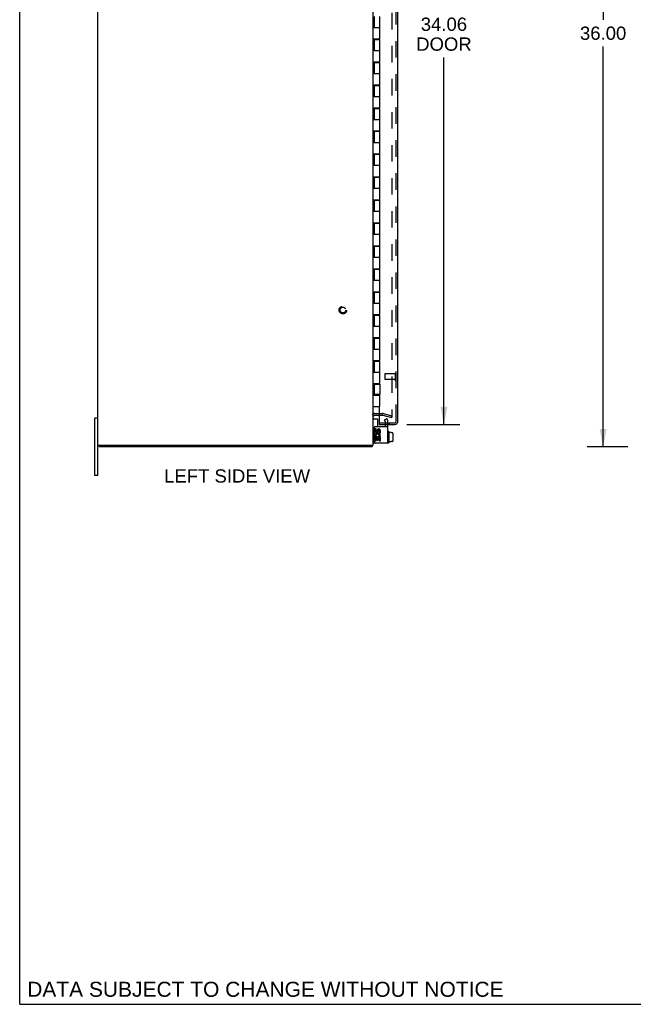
# Model space of a CAD drawing. Header units: inches. Extents: x 0 to 131, y 0 to 85.
# Tile 1 of 7: x 0 to 27, y 0 to 43. Entities that reach past the tile are written whole.
import ezdxf

# ---------------------------------------------------------------- set-up
doc = ezdxf.new("R2010")
doc.units = ezdxf.units.IN
doc.header["$LTSCALE"] = 7.192308
doc.header["$MEASUREMENT"] = 0
doc.linetypes.add('HIDDEN', pattern=[0.2, 0.1, -0.1])
doc.layers.get('0').update_dxf_attribs({"linetype": 'CONTINUOUS'})
for name, color, linetype in [('DEFAULT_2', 8, 'HIDDEN'), ('DIMENSIONS', 7, 'CONTINUOUS'), ('DOOR_ASSEMBLY', 7, 'CONTINUOUS')]:
    doc.layers.add(name, color=color, linetype=linetype)
doc.styles.get("Standard").update_dxf_attribs({"font": 'arial.ttf'})
doc.dimstyles.new('DIMSTYLE_1', dxfattribs={"dimtxt": 0.576923, "dimasz": 0.769231, "dimexe": 0.09, "dimexo": 0.07, "dimgap": 0.0375, "dimtad": 0, "dimtih": 1, "dimtoh": 1, "dimzin": 4, "dimdsep": 46, "dimtxsty": 'Standard', "dimblk": '_FILLED', "dimblk1": '_FILLED', "dimblk2": '_FILLED', "dimcen": 0.09, "dimadec": 3, "dimazin": 1, "dimtfac": 1, "dimtdec": 3, "dimtofl": 0, "dimtmove": 0, "dimatfit": 3, "dimldrblk": '_FILLED', "dimfxl": 0, "dimtolj": 1, "dimtzin": 4, "dimarcsym": 0})

# ---------------------------------------------------------------- blocks, each defined once
blk = doc.blocks.new('_FILLED')
at = {"color": 0, "linetype": 'ByBlock'}
blk.add_solid([(0, 0), (-1, 0.2), (-1, -0.2)], dxfattribs=at)
blk = doc.blocks.new('*D3')
at = {"layer": 'DIMENSIONS', "color": 2, "linetype": 'Continuous'}
for p, q in [((16.872, 59.302), (19.175, 59.302)), ((18.482, 59.302), (18.482, 43.239)), ((18.482, 25.239), (18.482, 41.22)), ((16.872, 25.239), (19.175, 25.239))]:
    blk.add_line(p, q, dxfattribs=at)
at = {"layer": 'DIMENSIONS', "color": 2, "linetype": 'Continuous', "xscale": 0.7692307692, "yscale": 0.7692307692, "zscale": 0.7692307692}
for p, rotation in [((18.482, 59.302), 90), ((18.482, 25.239), 270)]:
    blk.add_blockref('_FILLED', p, dxfattribs=dict(at, rotation=rotation))
at = {"layer": 'DIMENSIONS', "color": 2, "linetype": 'Continuous', "insert": (18.482, 42.95), "char_height": 0.5769, "width": 2.41493, "attachment_point": 2, "line_spacing_factor": 0.9}
blk.add_mtext('34.06\\PDOOR', dxfattribs=at)
blk = doc.blocks.new('*D9')
at = {"layer": 'DIMENSIONS', "color": 2, "linetype": 'Continuous'}
for p, q in [((26.5, 60.27), (24.725, 60.27)), ((25.417, 60.27), (25.417, 42.847)), ((25.417, 24.27), (25.417, 41.693)), ((26.5, 24.27), (24.725, 24.27))]:
    blk.add_line(p, q, dxfattribs=at)
at = {"layer": 'DIMENSIONS', "color": 2, "linetype": 'Continuous', "xscale": 0.7692307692, "yscale": 0.7692307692, "zscale": 0.7692307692}
for p, rotation in [((25.417, 60.27), 90), ((25.417, 24.27), 270)]:
    blk.add_blockref('_FILLED', p, dxfattribs=dict(at, rotation=rotation))
at = {"layer": 'DIMENSIONS', "color": 2, "linetype": 'Continuous', "insert": (25.417, 42.559), "char_height": 0.5769, "width": 2.01601, "attachment_point": 2, "line_spacing_factor": 0.9}
blk.add_mtext('36.00', dxfattribs=at)

msp = doc.modelspace()

# ---------------------------------------------------------------- linework, layer by layer
at = {"color": 7, "linetype": 'Continuous'}
for p, q in [((0, 0), (0, 84.615)), ((3.406, 25.52), (3.271, 25.52)), ((3.271, 23.02), (3.271, 25.52)), ((15.446, 25.483), (15.583, 25.483)), ((15.593, 25.473), (15.593, 25.158)), ((16.073, 24.94), (16.053, 24.94)), ((16.083, 24.93), (16.083, 24.443)), ((16.19, 24.888), (16.083, 24.888)), ((16.19, 24.888), (16.19, 24.872)), ((16.248, 24.872), (16.19, 24.872)), ((16.258, 24.861), (16.258, 24.506)), ((16.073, 24.433), (16.053, 24.433)), ((16.19, 24.478), (16.083, 24.478)), ((16.248, 24.494), (16.19, 24.494)), ((16.19, 24.478), (16.19, 24.494)), ((3.469, 24.345), (3.469, 24.27)), ((15.343, 24.345), (15.343, 24.27)), ((15.486, 24.42), (15.499, 24.42)), ((3.406, 23.02), (3.271, 23.02)), ((0, 0), (130.769, 0))]:
    msp.add_line(p, q, dxfattribs=at)
at = {"color": 3, "linetype": 'Continuous'}
for p, q in [((3.406, 23.02), (3.406, 61.52)), ((15.406, 24.345), (15.406, 60.195)), ((15.476, 25.645), (15.654, 25.645)), ((15.439, 25.098), (15.439, 24.48)), ((15.526, 25.044), (15.48, 25.044)), ((15.48, 25.044), (15.48, 24.943)), ((15.499, 25.158), (16.043, 25.158)), ((15.526, 24.943), (15.526, 25.044)), ((15.574, 24.99), (15.574, 24.939)), ((15.619, 24.943), (15.619, 24.974)), ((15.665, 24.974), (15.665, 24.874)), ((15.665, 24.874), (15.712, 24.874)), ((15.712, 24.874), (15.712, 24.974)), ((16.043, 24.42), (16.043, 25.158)), ((15.493, 24.704), (15.48, 24.704)), ((15.48, 24.704), (15.48, 24.534)), ((15.48, 24.534), (15.526, 24.534)), ((15.518, 24.704), (15.539, 24.718)), ((15.712, 24.704), (15.518, 24.704)), ((15.526, 24.657), (15.574, 24.657)), ((15.526, 24.534), (15.526, 24.657)), ((15.574, 24.657), (15.574, 24.557)), ((15.574, 24.557), (15.619, 24.557)), ((15.619, 24.657), (15.665, 24.657)), ((15.619, 24.557), (15.619, 24.657)), ((15.659, 24.73), (15.702, 24.712)), ((15.665, 24.657), (15.665, 24.534)), ((15.665, 24.534), (15.712, 24.534)), ((15.712, 24.534), (15.712, 24.704)), ((3.406, 24.345), (15.406, 24.345)), ((15.343, 24.27), (3.469, 24.27)), ((16.043, 24.42), (15.499, 24.42))]:
    msp.add_line(p, q, dxfattribs=at)
for points in [[(15.354, 24.292), (15.353, 24.287), (15.353, 24.285), (15.352, 24.283), (15.351, 24.281), (15.351, 24.279), (15.35, 24.277), (15.349, 24.276), (15.349, 24.274), (15.348, 24.273), (15.347, 24.272), (15.346, 24.272), (15.345, 24.271), (15.345, 24.271), (15.344, 24.27), (15.343, 24.27)], [(15.364, 24.314), (15.363, 24.312), (15.362, 24.311), (15.361, 24.309), (15.36, 24.307), (15.359, 24.305), (15.358, 24.302), (15.357, 24.3), (15.356, 24.297), (15.355, 24.294), (15.354, 24.292)]]:
    msp.add_lwpolyline(points, dxfattribs=at)
for centre, radius, start, end in [((15.476, 25.575), 0.07, 90, 180), ((15.499, 25.098), 0.06, 90, 180), ((15.549, 24.943), 0.0696, 180, 360), ((15.596, 24.758), 0.116, 336.5966, 161.8791), ((15.549, 24.943), 0.0232, 180, 261.2295), ((15.549, 24.947), 0.0267, 263.4285, 341.7628), ((15.642, 24.974), 0.0696, 0, 167.4177), ((15.642, 24.974), 0.0232, 0, 180.0485), ((15.499, 24.48), 0.06, 180, 270), ((15.593, 24.758), 0.114, 161.4199, 206.1963), ((15.596, 24.758), 0.116, 205.737, 207.8532), ((15.596, 24.758), 0.0696, 336.5966, 215.1122), ((15.261, 24.415), 0.145, 315.3986, 331.1315)]:
    msp.add_arc(centre, radius, start, end, dxfattribs=at)
at = {"color": 7, "linetype": 'Continuous'}
for centre, radius, start, end in [((15.446, 25.443), 0.04, 90, 180), ((15.583, 25.473), 0.01, 0, 90), ((16.053, 24.93), 0.01, 90, 180), ((16.073, 24.93), 0.01, 360, 90), ((15.486, 24.5), 0.08, 180, 270), ((16.053, 24.443), 0.01, 180, 270), ((16.073, 24.443), 0.01, 270, 0)]:
    msp.add_arc(centre, radius, start, end, dxfattribs=at)
for centre, major_axis, ratio, start_param, end_param in [((16.248, 24.861), (0, 0.0111), 0.898834, -1.570796, 0), ((16.248, 24.506), (0, 0.0113), 0.88616, -3.141593, -1.570796)]:
    msp.add_ellipse(centre, major_axis=major_axis, ratio=ratio, start_param=start_param, end_param=end_param, dxfattribs=at)
at = {"layer": 'DEFAULT_2', "color": 8, "linetype": 'HIDDEN'}
for p, q in [((16.218, 58.979), (16.218, 25.562)), ((15.476, 25.72), (15.804, 25.72)), ((15.834, 25.716), (16.218, 25.614)), ((15.654, 25.645), (15.804, 25.645)), ((15.815, 25.644), (16.199, 25.541)), ((15.898, 25.446), (15.988, 25.498)), ((15.939, 25.375), (15.898, 25.446)), ((15.939, 25.158), (15.939, 25.375)), ((16.029, 25.427), (15.988, 25.498)), ((16.043, 25.158), (16.043, 25.375)), ((16.199, 25.541), (16.218, 25.614))]:
    msp.add_line(p, q, dxfattribs=at)
for points in [[(16.204, 25.547), (16.204, 25.547), (16.202, 25.547), (16.2, 25.547)], [(16.218, 25.562), (16.218, 25.56), (16.218, 25.558), (16.217, 25.557), (16.217, 25.555), (16.216, 25.553), (16.215, 25.552), (16.214, 25.551), (16.213, 25.55), (16.211, 25.549), (16.21, 25.548), (16.208, 25.547), (16.207, 25.547), (16.205, 25.547), (16.204, 25.547)]]:
    msp.add_lwpolyline(points, dxfattribs=at)
for radius in [0.164, 0.124]:
    msp.add_circle((14.081, 30.22), radius, dxfattribs=at)
for centre, radius, start, end in [((15.476, 25.575), 0.145, 90, 141.2451), ((15.804, 25.605), 0.115, 75, 90), ((15.804, 25.605), 0.04, 75, 90), ((15.939, 25.375), 0.104, 0, 30)]:
    msp.add_arc(centre, radius, start, end, dxfattribs=at)
at = {"layer": 'DOOR_ASSEMBLY', "color": 8, "linetype": 'HIDDEN'}
for p, q in [((16.404, 25.384), (16.404, 59.157)), ((16.361, 27.438), (15.914, 27.438)), ((16.361, 27.456), (16.361, 27.172)), ((15.904, 27.428), (15.904, 27.2)), ((16.361, 27.19), (15.914, 27.19)), ((15.669, 25.314), (16.334, 25.314)), ((15.939, 25.314), (15.939, 25.239)), ((16.095, 25.314), (16.095, 25.239))]:
    msp.add_line(p, q, dxfattribs=at)
at = {"layer": 'DOOR_ASSEMBLY', "color": 3, "linetype": 'Continuous'}
for p, q in [((16.479, 25.384), (16.479, 59.157)), ((15.654, 42.02), (15.654, 42)), ((15.654, 41.02), (15.654, 41)), ((15.654, 40.02), (15.654, 40)), ((15.654, 39.02), (15.654, 39)), ((15.654, 38.02), (15.654, 38)), ((15.654, 37.02), (15.654, 37)), ((15.654, 36.02), (15.654, 36)), ((15.654, 35.02), (15.654, 35)), ((15.654, 34.02), (15.654, 34)), ((15.654, 33.02), (15.654, 33)), ((15.654, 32.02), (15.654, 32)), ((15.654, 31.02), (15.654, 31)), ((15.654, 30.02), (15.654, 30)), ((15.654, 29.02), (15.654, 29)), ((15.654, 28.02), (15.654, 28)), ((15.654, 27.02), (15.654, 27)), ((15.654, 26.54), (15.654, 26.52)), ((15.654, 26.02), (15.654, 25.33)), ((15.654, 25.239), (16.334, 25.239))]:
    msp.add_line(p, q, dxfattribs=at)
at = {"layer": 'DOOR_ASSEMBLY', "color": 7, "linetype": 'Continuous'}
for p, q in [((15.436, 43), (15.436, 42.52)), ((15.686, 42.02), (15.686, 43)), ((15.406, 42.52), (15.686, 42.52)), ((15.406, 42.02), (15.686, 42.02)), ((15.466, 42.02), (15.466, 42)), ((15.498, 42.02), (15.498, 42)), ((15.623, 42.02), (15.623, 42)), ((15.652, 42), (15.652, 42.02)), ((15.436, 42), (15.686, 42)), ((15.436, 42), (15.436, 41.52)), ((15.686, 41.02), (15.686, 42)), ((15.406, 41.52), (15.686, 41.52)), ((15.406, 41.02), (15.686, 41.02)), ((15.436, 41), (15.686, 41)), ((15.436, 41), (15.436, 40.52)), ((15.466, 41.02), (15.466, 41)), ((15.498, 41.02), (15.498, 41)), ((15.623, 41.02), (15.623, 41)), ((15.652, 41), (15.652, 41.02)), ((15.686, 40.02), (15.686, 41)), ((15.406, 40.52), (15.686, 40.52)), ((15.406, 40.02), (15.686, 40.02)), ((15.436, 40), (15.686, 40)), ((15.436, 40), (15.436, 39.52)), ((15.466, 40.02), (15.466, 40)), ((15.498, 40.02), (15.498, 40)), ((15.623, 40.02), (15.623, 40)), ((15.652, 40), (15.652, 40.02)), ((15.686, 39.02), (15.686, 40)), ((15.406, 39.52), (15.686, 39.52)), ((15.406, 39.02), (15.686, 39.02)), ((15.466, 39.02), (15.466, 39)), ((15.498, 39.02), (15.498, 39)), ((15.623, 39.02), (15.623, 39)), ((15.652, 39), (15.652, 39.02)), ((15.436, 39), (15.686, 39)), ((15.436, 39), (15.436, 38.52)), ((15.686, 38.02), (15.686, 39)), ((15.406, 38.52), (15.686, 38.52)), ((15.406, 38.02), (15.686, 38.02)), ((15.436, 38), (15.686, 38)), ((15.436, 38), (15.436, 37.52)), ((15.466, 38.02), (15.466, 38)), ((15.498, 38.02), (15.498, 38)), ((15.623, 38.02), (15.623, 38)), ((15.652, 38), (15.652, 38.02)), ((15.686, 37.02), (15.686, 38)), ((15.406, 37.52), (15.686, 37.52)), ((15.406, 37.02), (15.686, 37.02)), ((15.436, 37), (15.686, 37)), ((15.436, 37), (15.436, 36.52)), ((15.466, 37.02), (15.466, 37)), ((15.498, 37.02), (15.498, 37)), ((15.623, 37.02), (15.623, 37)), ((15.652, 37), (15.652, 37.02)), ((15.686, 36.02), (15.686, 37)), ((15.406, 36.52), (15.686, 36.52)), ((15.406, 36.02), (15.686, 36.02)), ((15.466, 36.02), (15.466, 36)), ((15.498, 36.02), (15.498, 36)), ((15.623, 36.02), (15.623, 36)), ((15.652, 36), (15.652, 36.02)), ((15.436, 36), (15.686, 36)), ((15.436, 36), (15.436, 35.52)), ((15.686, 35.02), (15.686, 36)), ((15.406, 35.52), (15.686, 35.52)), ((15.406, 35.02), (15.686, 35.02)), ((15.436, 35), (15.686, 35)), ((15.436, 35), (15.436, 34.52)), ((15.466, 35.02), (15.466, 35)), ((15.498, 35.02), (15.498, 35)), ((15.623, 35.02), (15.623, 35)), ((15.652, 35), (15.652, 35.02)), ((15.686, 34.02), (15.686, 35)), ((15.406, 34.52), (15.686, 34.52)), ((15.406, 34.02), (15.686, 34.02)), ((15.436, 34), (15.686, 34)), ((15.436, 34), (15.436, 33.52)), ((15.466, 34.02), (15.466, 34)), ((15.498, 34.02), (15.498, 34)), ((15.623, 34.02), (15.623, 34)), ((15.652, 34), (15.652, 34.02)), ((15.686, 33.02), (15.686, 34)), ((15.406, 33.52), (15.686, 33.52)), ((15.406, 33.02), (15.686, 33.02)), ((15.466, 33.02), (15.466, 33)), ((15.498, 33.02), (15.498, 33)), ((15.623, 33.02), (15.623, 33)), ((15.652, 33), (15.652, 33.02)), ((15.436, 33), (15.686, 33)), ((15.436, 33), (15.436, 32.52)), ((15.686, 32.02), (15.686, 33)), ((15.406, 32.52), (15.686, 32.52)), ((15.406, 32.02), (15.686, 32.02)), ((15.436, 32), (15.686, 32)), ((15.436, 32), (15.436, 31.52)), ((15.466, 32.02), (15.466, 32)), ((15.498, 32.02), (15.498, 32)), ((15.623, 32.02), (15.623, 32)), ((15.652, 32), (15.652, 32.02)), ((15.686, 31.02), (15.686, 32)), ((15.406, 31.52), (15.686, 31.52)), ((15.406, 31.02), (15.686, 31.02)), ((15.436, 31), (15.686, 31)), ((15.436, 31), (15.436, 30.52)), ((15.466, 31.02), (15.466, 31)), ((15.498, 31.02), (15.498, 31)), ((15.623, 31.02), (15.623, 31)), ((15.652, 31), (15.652, 31.02)), ((15.686, 30.02), (15.686, 31)), ((15.406, 30.52), (15.686, 30.52)), ((15.406, 30.02), (15.686, 30.02)), ((15.466, 30.02), (15.466, 30)), ((15.498, 30.02), (15.498, 30)), ((15.623, 30.02), (15.623, 30)), ((15.652, 30), (15.652, 30.02)), ((15.436, 30), (15.686, 30)), ((15.436, 30), (15.436, 29.52)), ((15.686, 29.02), (15.686, 30)), ((15.406, 29.52), (15.686, 29.52)), ((15.406, 29.02), (15.686, 29.02)), ((15.436, 29), (15.686, 29)), ((15.436, 29), (15.436, 28.52)), ((15.466, 29.02), (15.466, 29)), ((15.498, 29.02), (15.498, 29)), ((15.623, 29.02), (15.623, 29)), ((15.652, 29), (15.652, 29.02)), ((15.686, 28.02), (15.686, 29)), ((15.406, 28.52), (15.686, 28.52)), ((15.406, 28.02), (15.686, 28.02)), ((15.436, 28), (15.686, 28)), ((15.436, 28), (15.436, 27.52)), ((15.466, 28.02), (15.466, 28)), ((15.498, 28.02), (15.498, 28)), ((15.623, 28.02), (15.623, 28)), ((15.652, 28), (15.652, 28.02)), ((15.686, 27.02), (15.686, 28)), ((15.406, 27.52), (15.686, 27.52)), ((15.406, 27.02), (15.686, 27.02)), ((15.466, 27.02), (15.466, 27)), ((15.498, 27.02), (15.498, 27)), ((15.623, 27.02), (15.623, 27)), ((15.652, 27), (15.652, 27.02)), ((15.436, 27), (15.686, 27)), ((15.436, 27), (15.436, 26.54)), ((15.686, 27), (15.686, 26.54)), ((15.406, 26.52), (15.686, 26.52)), ((15.686, 26.54), (15.436, 26.54)), ((15.466, 26.54), (15.466, 26.52)), ((15.47, 26.52), (15.47, 26.54)), ((15.498, 26.54), (15.498, 26.52)), ((15.623, 26.54), (15.623, 26.52)), ((15.652, 26.52), (15.652, 26.54)), ((15.686, 26.02), (15.686, 26.52)), ((15.406, 26.02), (15.686, 26.02)), ((15.654, 25.314), (15.669, 25.314)), ((15.654, 25.314), (15.654, 25.239))]:
    msp.add_line(p, q, dxfattribs=at)
at = {"layer": 'DOOR_ASSEMBLY', "color": 8, "linetype": 'HIDDEN'}
for centre, radius, start, end in [((15.914, 27.428), 0.01, 90, 180), ((16.382, 27.456), 0.0215, 0, 180), ((15.914, 27.2), 0.01, 180, 270), ((16.382, 27.172), 0.0215, 180, 360), ((16.334, 25.384), 0.07, 270, 360)]:
    msp.add_arc(centre, radius, start, end, dxfattribs=at)
at = {"layer": 'DOOR_ASSEMBLY', "color": 3, "linetype": 'Continuous'}
for centre, radius, start, end in [((15.669, 25.33), 0.0156, 180, 270), ((16.334, 25.384), 0.145, 270, 360)]:
    msp.add_arc(centre, radius, start, end, dxfattribs=at)

# ---------------------------------------------------------------- texts
at = {"layer": 'DIMENSIONS', "color": 2, "linetype": 'Continuous', "line_spacing_factor": 0.9}
for s, insert, char_height, width, attachment_point in [('LEFT SIDE VIEW', (9.472, 23.286), 0.57692, 6.34401, 2), ('DATA SUBJECT TO CHANGE WITHOUT NOTICE', (0.327, 0.981), 0.65385, 20.71404, 1)]:
    msp.add_mtext(s, dxfattribs=dict(at, insert=insert, char_height=char_height, width=width, attachment_point=attachment_point))

# ---------------------------------------------------------------- dimensions: what is measured, and where the dimension line sits
at = {"layer": 'DIMENSIONS', "color": 2, "linetype": 'Continuous'}
dim = msp.add_linear_dim(base=(25.417, 24.27), p1=(26.57, 60.27), p2=(26.57, 24.27), angle=270, dimstyle='DIMSTYLE_1', dxfattribs=at)
dim.commit()
dim.dimension.update_dxf_attribs({"geometry": '*D9', "text_midpoint": (25.416, 42.267), "dimtype": 160})
dim = msp.add_linear_dim(base=(18.482, 25.239), p1=(16.802, 59.302), p2=(16.802, 25.239), angle=270, text='<>\\PDOOR', dimstyle='DIMSTYLE_1', dxfattribs=at)
dim.commit()
dim.dimension.update_dxf_attribs({"geometry": '*D3', "text_midpoint": (18.482, 42.229), "dimtype": 160})

doc.saveas('drawing.dxf')
